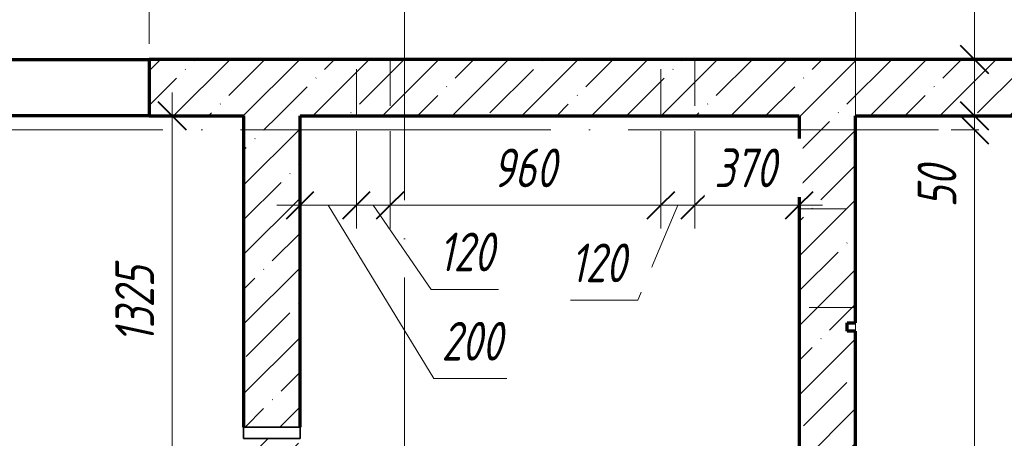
# Model space of a CAD drawing. Header units: millimetres. Extents: x 25602 to 56438, y 6682 to 19066.
# Tile 14 of 16: x 48636 to 52127, y 15305 to 16791. Entities that reach past the tile are written whole.
import ezdxf

# ---------------------------------------------------------------- set-up
doc = ezdxf.new("R2010")
doc.units = ezdxf.units.MM
doc.linetypes.add('ADSK_Линия сетки', pattern=[1375, 1100, -137.5, 0, -137.5])
doc.linetypes.add('ADSK_Невидимые', pattern=[275, 165, -110])
for name, color, linetype, lineweight in [('A-____-____-DIMS', 211, 'Continuous', 9), ('A-____-____-DIMS-55', 211, 'Continuous', 9), ('A-DETL-GENF-OTLN', 92, 'Continuous', 35), ('A-GENM-____-OTLN', 13, 'Continuous', 20), ('A-WALL-____-HDLN', 110, 'ADSK_Невидимые', 20), ('A-WALL-____-MCUT', 113, 'Continuous', 50), ('A-WALL-____-OTLN', 113, 'Continuous', 20), ('A-WALL-____-PATT', 111, 'Continuous', 50), ('S-GRID-____-OTLN', 1, 'Continuous', 9)]:
    doc.layers.add(name, color=color, linetype=linetype, lineweight=lineweight)
doc.styles.add('GOST Common_I_1', font='GOST Common Italic.ttf', dxfattribs={"width": 0.8, "height": 137.5})
doc.dimstyles.new('ADSK_Округление_5мм__Узкий_', dxfattribs={"dimscale": 304.8, "dimtxt": 0.453694, "dimasz": 0.324803, "dimexe": 0.270669, "dimexo": 0.000592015, "dimgap": 0.072178, "dimtad": 1, "dimdec": 0, "dimlfac": 304.8, "dimrnd": 5, "dimdsep": 46, "dimtxsty": 'GOST Common_I_1', "dimblk1": 'OBLIQUE', "dimblk2": 'OBLIQUE', "dimsah": 1, "dimcen": 0.09, "dimdle": 0.270669, "dimazin": 0, "dimtfac": 1, "dimtdec": 4, "dimtix": 1, "dimtmove": 1, "dimatfit": 3, "dimfxl": 1, "dimtvp": 1, "dimtfill": 1, "dimtolj": 1, "dimtzin": 0, "dimlwd": 20, "dimlwe": 20, "dimarcsym": 2})
doc.dimstyles.new('ADSK_Округление_5мм__Узкий__1', dxfattribs={"dimscale": 304.8, "dimtxt": 0.453694, "dimasz": 0.324803, "dimexe": 0.270669, "dimexo": 0.000592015, "dimgap": 0.072178, "dimtad": 1, "dimdec": 0, "dimlfac": 304.8, "dimrnd": 5, "dimdsep": 46, "dimtxsty": 'GOST Common_I_1', "dimblk1": 'OBLIQUE', "dimblk2": 'OBLIQUE', "dimsah": 1, "dimcen": 0.09, "dimdle": 0.270669, "dimazin": 0, "dimtfac": 1, "dimtdec": 4, "dimtix": 1, "dimtmove": 0, "dimatfit": 3, "dimfxl": 1, "dimtvp": 1, "dimtfill": 1, "dimtolj": 1, "dimtzin": 0, "dimlwd": 20, "dimlwe": 20, "dimarcsym": 2})
pattern_1 = [(45, (16130.72, 8588.57), (-123.4785, 123.4785), []), (45, (16254.2, 8588.57), (-123.4785, 123.4785), [218.281, -43.656, 1.844, -41.812])]

# ---------------------------------------------------------------- blocks, each defined once
blk = doc.blocks.new('ADSK_ОбобщеннаяМодель_ОтверстиеКруглое_вСтене - Этаж 1_0_000-1496597-КЖ1_ПЭ_ВЭ2_Опалубка_Стены')
at = {"layer": 'A-DETL-GENF-OTLN'}
for p, q in [((32200, 15345), (32400, 15345)), ((32200, 15305), (32200, 15345)), ((32400, 15345), (32400, 15305)), ((32400, 15305), (32200, 15305))]:
    blk.add_line(p, q, dxfattribs=at)
blk = doc.blocks.new('DIMBLOCK45-КЖ1_ПЭ_ВЭ2_Опалубка_Стены')
at = {"layer": 'A-____-____-DIMS-55', "lineweight": 20}
for p, q in [((52021.3, 17063), (52021.3, 16803.5)), ((52021.3, 16803.5), (52021.3, 16550)), ((52021.3, 16732.5), (52021.3, 16450)), ((52021.3, 16650), (51938.8, 16650)), ((52021.3, 16650), (52036.3, 16650)), ((52021.3, 16450), (51938.8, 16450)), ((52021.3, 16450), (52036.3, 16450))]:
    blk.add_line(p, q, dxfattribs=at)
at = {"layer": 'A-____-____-DIMS-55', "lineweight": 40}
for p, q in [((52021.3, 16650), (51971.8, 16699.5)), ((52021.3, 16650), (52070.8, 16600.5)), ((52021.3, 16450), (51971.8, 16499.5)), ((52021.3, 16450), (52070.8, 16400.5))]:
    blk.add_line(p, q, dxfattribs=at)
at = {"layer": 'A-____-____-DIMS-55', "color": 0, "lineweight": 20, "insert": (51819.6, 16831), "char_height": 137.5, "width": 278.447, "attachment_point": 1, "rotation": 90, "line_spacing_factor": 1.022761, "style": 'GOST Common_I_1', "bg_fill": 3, "box_fill_scale": 1.25, "bg_fill_color": 256, "bg_fill_true_color": 13158600, "bg_fill_transparency": 0}
blk.add_mtext('200', dxfattribs=at)
blk = doc.blocks.new('_Oblique')
at = {"color": 0, "linetype": 'ByBlock', "lineweight": -2}
blk.add_line((-0.5, -0.5), (0.5, 0.5), dxfattribs=at)
blk = doc.blocks.new('DIMBLOCK46-КЖ1_ПЭ_ВЭ2_Опалубка_Стены')
at = {"layer": 'A-____-____-DIMS-55', "lineweight": 40}
for p, q in [((52021.3, 16450), (51971.8, 16499.5)), ((52021.3, 16400), (51971.8, 16449.5)), ((52021.3, 16450), (52070.8, 16400.5)), ((52021.3, 16400), (52070.8, 16350.5))]:
    blk.add_line(p, q, dxfattribs=at)
at = {"layer": 'A-____-____-DIMS-55', "lineweight": 20}
for p, q in [((52021.3, 16450), (51938.8, 16450)), ((52021.3, 16450), (52021.3, 16400)), ((52021.3, 16450), (52036.3, 16450)), ((52021.3, 16306.8), (52021.3, 16425)), ((52021.3, 16400), (51938.8, 16400)), ((52021.3, 16400), (52036.3, 16400)), ((52021.3, 16124.7), (52021.3, 16306.8))]:
    blk.add_line(p, q, dxfattribs=at)
at = {"layer": 'A-____-____-DIMS-55', "color": 0, "lineweight": 20, "insert": (51819.6, 16124.7), "char_height": 137.5, "width": 185.631, "attachment_point": 1, "rotation": 90, "line_spacing_factor": 1.022761, "style": 'GOST Common_I_1', "bg_fill": 3, "box_fill_scale": 1.25, "bg_fill_color": 256, "bg_fill_true_color": 13158600, "bg_fill_transparency": 0}
blk.add_mtext('50', dxfattribs=at)
blk = doc.blocks.new('DIMBLOCK47-КЖ1_ПЭ_ВЭ2_Опалубка_Стены')
at = {"layer": 'A-____-____-DIMS-55', "lineweight": 40}
for p, q in [((52021.3, 16400), (51971.8, 16449.5)), ((52021.3, 16400), (52070.8, 16350.5)), ((52021.3, 13680), (51971.8, 13729.5)), ((52021.3, 13680), (52070.8, 13630.5))]:
    blk.add_line(p, q, dxfattribs=at)
at = {"layer": 'A-____-____-DIMS-55', "lineweight": 20}
for p, q in [((52021.3, 16400), (51938.8, 16400)), ((52021.3, 16400), (52021.3, 13680)), ((52021.3, 16400), (52036.3, 16400)), ((52021.3, 13680), (51455, 13680)), ((52021.3, 13680), (52103.8, 13680))]:
    blk.add_line(p, q, dxfattribs=at)
at = {"layer": 'A-____-____-DIMS-55', "color": 0, "lineweight": 20, "insert": (51819.6, 14885.3), "char_height": 137.5, "width": 371.262, "attachment_point": 1, "rotation": 90, "line_spacing_factor": 1.022761, "style": 'GOST Common_I_1', "bg_fill": 3, "box_fill_scale": 1.25, "bg_fill_color": 256, "bg_fill_true_color": 13158600, "bg_fill_transparency": 0}
blk.add_mtext('2720', dxfattribs=at)
blk = doc.blocks.new('DIMBLOCK54-КЖ1_ПЭ_ВЭ2_Опалубка_Стены')
at = {"layer": 'A-____-____-DIMS-55', "lineweight": 20}
for p, q in [((47695, 17224.4), (47695, 17306.9)), ((49095, 17224.4), (49095, 17306.9)), ((47695, 17224.4), (49095, 17224.4)), ((47695, 17224.4), (47695, 16705)), ((49095, 17224.4), (49095, 16705))]:
    blk.add_line(p, q, dxfattribs=at)
at = {"layer": 'A-____-____-DIMS-55', "lineweight": 40}
for p, q in [((47695, 17224.4), (47744.5, 17273.9)), ((49095, 17224.4), (49144.5, 17273.9)), ((47695, 17224.4), (47645.5, 17174.9)), ((49095, 17224.4), (49045.5, 17174.9))]:
    blk.add_line(p, q, dxfattribs=at)
at = {"layer": 'A-____-____-DIMS-55', "color": 0, "lineweight": 20, "insert": (48245, 17426.1), "char_height": 137.5, "width": 360.012, "attachment_point": 1, "line_spacing_factor": 1.022761, "style": 'GOST Common_I_1', "bg_fill": 3, "box_fill_scale": 1.25, "bg_fill_color": 256, "bg_fill_true_color": 13158600, "bg_fill_transparency": 0}
blk.add_mtext('1400', dxfattribs=at)
blk = doc.blocks.new('DIMBLOCK55-КЖ1_ПЭ_ВЭ2_Опалубка_Стены')
at = {"layer": 'A-____-____-DIMS-55', "lineweight": 20}
for p, q in [((49095, 17224.4), (49095, 17306.9)), ((52200, 17224.4), (52200, 17306.9)), ((49095, 17224.4), (52200, 17224.4)), ((49095, 17224.4), (49095, 16705)), ((52200, 17224.4), (52200, 16705))]:
    blk.add_line(p, q, dxfattribs=at)
at = {"layer": 'A-____-____-DIMS-55', "lineweight": 40}
for p, q in [((49095, 17224.4), (49144.5, 17273.9)), ((52200, 17224.4), (52249.5, 17273.9)), ((49095, 17224.4), (49045.5, 17174.9)), ((52200, 17224.4), (52150.5, 17174.9))]:
    blk.add_line(p, q, dxfattribs=at)
at = {"layer": 'A-____-____-DIMS-55', "color": 0, "lineweight": 20, "insert": (50503.4, 17426.1), "char_height": 137.5, "width": 345.949, "attachment_point": 1, "line_spacing_factor": 1.022761, "style": 'GOST Common_I_1', "bg_fill": 3, "box_fill_scale": 1.25, "bg_fill_color": 256, "bg_fill_true_color": 13158600, "bg_fill_transparency": 0}
blk.add_mtext('3105', dxfattribs=at)
blk = doc.blocks.new('DIMBLOCK73-КЖ1_ПЭ_ВЭ2_Опалубка_Стены')
at = {"layer": 'A-____-____-DIMS-55', "lineweight": 20}
for p, q in [((49176.7, 15125), (49176.7, 16532.5)), ((49176.7, 16450), (49161.7, 16450)), ((49176.7, 16450), (49259.2, 16450)), ((49176.7, 15125), (49094.2, 15125)), ((49176.7, 15125), (49375, 15125))]:
    blk.add_line(p, q, dxfattribs=at)
at = {"layer": 'A-____-____-DIMS-55', "lineweight": 40}
for p, q in [((49176.7, 16450), (49127.2, 16499.5)), ((49176.7, 16450), (49226.2, 16400.5)), ((49176.7, 15125), (49127.2, 15174.5)), ((49176.7, 15125), (49226.2, 15075.5))]:
    blk.add_line(p, q, dxfattribs=at)
at = {"layer": 'A-____-____-DIMS-55', "color": 0, "lineweight": 20, "insert": (48975, 15643.4), "char_height": 137.5, "width": 345.949, "attachment_point": 1, "rotation": 90, "line_spacing_factor": 1.022761, "style": 'GOST Common_I_1', "bg_fill": 3, "box_fill_scale": 1.25, "bg_fill_color": 256, "bg_fill_true_color": 13158600, "bg_fill_transparency": 0}
blk.add_mtext('1325', dxfattribs=at)
blk = doc.blocks.new('DIMBLOCK124-КЖ1_ПЭ_ВЭ2_Опалубка_Стены')
at = {"layer": 'A-____-____-DIMS-55', "lineweight": 20}
for p, q in [((49829.7, 16132.2), (49829.7, 16395)), ((49547.5, 16132.2), (49829.7, 16132.2)), ((49630, 16132.2), (49630, 16147.3)), ((49630, 16132.2), (49630, 16049.7)), ((50104.2, 15517), (49729.9, 16132.2)), ((49829.7, 16132.2), (49829.7, 16049.7)), ((50363.8, 15517), (50104.2, 15517))]:
    blk.add_line(p, q, dxfattribs=at)
at = {"layer": 'A-____-____-DIMS-55', "lineweight": 40}
for p, q in [((49630, 16132.2), (49679.5, 16181.7)), ((49829.7, 16132.2), (49879.2, 16181.7)), ((49630, 16132.2), (49580.5, 16082.7)), ((49829.7, 16132.2), (49780.2, 16082.7))]:
    blk.add_line(p, q, dxfattribs=at)
at = {"layer": 'A-____-____-DIMS-55', "color": 0, "lineweight": 20, "insert": (50131.7, 15718.6), "char_height": 137.5, "width": 278.447, "attachment_point": 1, "line_spacing_factor": 1.022761, "style": 'GOST Common_I_1', "bg_fill": 3, "box_fill_scale": 1.25, "bg_fill_color": 256, "bg_fill_true_color": 13158600, "bg_fill_transparency": 0}
blk.add_mtext('200', dxfattribs=at)
blk = doc.blocks.new('DIMBLOCK125-КЖ1_ПЭ_ВЭ2_Опалубка_Стены')
at = {"layer": 'A-____-____-DIMS-55', "lineweight": 20}
for p, q in [((49829.7, 16132.2), (49829.7, 16395)), ((49949.7, 16132.2), (49949.7, 16395)), ((49829.7, 16132.2), (49949.7, 16132.2)), ((49829.7, 16132.2), (49829.7, 16049.7)), ((50094.7, 15833.8), (49889.7, 16132.2)), ((49949.7, 16132.2), (49949.7, 16049.7)), ((50333.2, 15833.8), (50094.7, 15833.8))]:
    blk.add_line(p, q, dxfattribs=at)
at = {"layer": 'A-____-____-DIMS-55', "lineweight": 40}
for p, q in [((49829.7, 16132.2), (49879.2, 16181.7)), ((49949.7, 16132.2), (49999.2, 16181.7)), ((49829.7, 16132.2), (49780.2, 16082.7)), ((49949.7, 16132.2), (49900.2, 16082.7))]:
    blk.add_line(p, q, dxfattribs=at)
at = {"layer": 'A-____-____-DIMS-55', "color": 0, "lineweight": 20, "insert": (50122.2, 16035.5), "char_height": 137.5, "width": 253.133, "attachment_point": 1, "line_spacing_factor": 1.022761, "style": 'GOST Common_I_1', "bg_fill": 3, "box_fill_scale": 1.25, "bg_fill_color": 256, "bg_fill_true_color": 13158600, "bg_fill_transparency": 0}
blk.add_mtext('120', dxfattribs=at)
blk = doc.blocks.new('DIMBLOCK126-КЖ1_ПЭ_ВЭ2_Опалубка_Стены')
at = {"layer": 'A-____-____-DIMS-55', "lineweight": 20}
for p, q in [((49949.7, 16132.2), (49949.7, 16395)), ((50909.7, 16132.2), (50909.7, 16395)), ((49949.7, 16132.2), (50909.7, 16132.2)), ((49949.7, 16132.2), (49949.7, 16049.7)), ((50909.7, 16132.2), (50909.7, 16049.7))]:
    blk.add_line(p, q, dxfattribs=at)
at = {"layer": 'A-____-____-DIMS-55', "lineweight": 40}
for p, q in [((49949.7, 16132.2), (49999.2, 16181.7)), ((50909.7, 16132.2), (50959.2, 16181.7)), ((49949.7, 16132.2), (49900.2, 16082.7)), ((50909.7, 16132.2), (50860.2, 16082.7))]:
    blk.add_line(p, q, dxfattribs=at)
at = {"layer": 'A-____-____-DIMS-55', "color": 0, "lineweight": 20, "insert": (50313.7, 16333.9), "char_height": 137.5, "width": 278.447, "attachment_point": 1, "line_spacing_factor": 1.022761, "style": 'GOST Common_I_1', "bg_fill": 3, "box_fill_scale": 1.25, "bg_fill_color": 256, "bg_fill_true_color": 13158600, "bg_fill_transparency": 0}
blk.add_mtext('960', dxfattribs=at)
blk = doc.blocks.new('DIMBLOCK127-КЖ1_ПЭ_ВЭ2_Опалубка_Стены')
at = {"layer": 'A-____-____-DIMS-55', "lineweight": 20}
for p, q in [((50909.7, 16132.2), (50909.7, 16395)), ((51029.7, 16132.2), (51029.7, 16395)), ((50827.9, 15795.1), (50969.7, 16132.2)), ((50909.7, 16132.2), (51029.7, 16132.2)), ((50909.7, 16132.2), (50909.7, 16049.7)), ((51029.7, 16132.2), (51029.7, 16049.7)), ((50589.5, 15795.1), (50827.9, 15795.1))]:
    blk.add_line(p, q, dxfattribs=at)
at = {"layer": 'A-____-____-DIMS-55', "lineweight": 40}
for p, q in [((50909.7, 16132.2), (50959.2, 16181.7)), ((51029.7, 16132.2), (51079.2, 16181.7)), ((50909.7, 16132.2), (50860.2, 16082.7)), ((51029.7, 16132.2), (50980.2, 16082.7))]:
    blk.add_line(p, q, dxfattribs=at)
at = {"layer": 'A-____-____-DIMS-55', "color": 0, "lineweight": 20, "insert": (50589.5, 15996.8), "char_height": 137.5, "width": 253.133, "attachment_point": 1, "line_spacing_factor": 1.022761, "style": 'GOST Common_I_1', "bg_fill": 3, "box_fill_scale": 1.25, "bg_fill_color": 256, "bg_fill_true_color": 13158600, "bg_fill_transparency": 0}
blk.add_mtext('120', dxfattribs=at)
blk = doc.blocks.new('DIMBLOCK128-КЖ1_ПЭ_ВЭ2_Опалубка_Стены')
at = {"layer": 'A-____-____-DIMS-55', "lineweight": 20}
for p, q in [((51029.7, 16132.2), (51029.7, 16395)), ((51029.7, 16132.2), (51482.5, 16132.2)), ((51029.7, 16132.2), (51029.7, 16049.7)), ((51400, 16132.2), (51400, 16147.3)), ((51400, 16132.2), (51400, 16049.7))]:
    blk.add_line(p, q, dxfattribs=at)
at = {"layer": 'A-____-____-DIMS-55', "lineweight": 40}
for p, q in [((51029.7, 16132.2), (51079.2, 16181.7)), ((51400, 16132.2), (51449.5, 16181.7)), ((51029.7, 16132.2), (50980.2, 16082.7)), ((51400, 16132.2), (51350.5, 16082.7))]:
    blk.add_line(p, q, dxfattribs=at)
at = {"layer": 'A-____-____-DIMS-55', "color": 0, "lineweight": 20, "insert": (51098.9, 16333.9), "char_height": 137.5, "width": 278.447, "attachment_point": 1, "line_spacing_factor": 1.022761, "style": 'GOST Common_I_1', "bg_fill": 3, "box_fill_scale": 1.25, "bg_fill_color": 256, "bg_fill_true_color": 13158600, "bg_fill_transparency": 0}
blk.add_mtext('370', dxfattribs=at)

msp = doc.modelspace()

# ---------------------------------------------------------------- hatches: boundary and pattern name
at = {"layer": 'A-WALL-____-PATT', "lineweight": 9}
h = msp.add_hatch(dxfattribs=at)
h.set_pattern_fill('FP_1', color=256, style=0, pattern_type=2)
h.set_pattern_definition(pattern_1)
h.paths.add_polyline_path([(47050, 16450.001), (47695, 16450.001), (47695, 16650.001), (47050, 16650.001)])
h.paths.add_polyline_path([(49095, 16450.001), (54200, 16450.001), (54200, 16650.001), (49095, 16650.001)])
h = msp.add_hatch(dxfattribs=at)
h.set_pattern_fill('FP_1', color=256, style=0, pattern_type=2)
h.set_pattern_definition(pattern_1)
h.paths.add_polyline_path([(49429.9995, 11790.001), (49629.9995, 11790.001), (49629.9995, 12005.0392), (49429.9995, 12005.0392)])
h.paths.add_polyline_path([(49629.9995, 13005.0392), (49629.9995, 13185.0392), (49429.9995, 13185.0392), (49429.9995, 13005.0392)])
h.paths.add_polyline_path([(49429.9995, 13225.0392), (49629.9995, 13225.0392), (49629.9995, 13825.0392), (49429.9995, 13825.0392)])
h.paths.add_polyline_path([(49629.9995, 15125.0392), (49629.9995, 15305.0392), (49429.9995, 15305.0392), (49429.9995, 15125.0392)])
h.paths.add_polyline_path([(49629.9995, 15345.0392), (49629.9995, 16450.001), (49429.9995, 16450.001), (49429.9995, 15345.0392), (49596.791, 15345.0392)])
h = msp.add_hatch(dxfattribs=at)
h.set_pattern_fill('FP_1', color=256, style=0, pattern_type=2)
h.set_pattern_definition(pattern_1)
h.paths.add_polyline_path([(51400, 10600.0013), (51600, 10600.0013), (51600, 11535.0017), (51570, 11535.0017), (51570, 11565.0017), (51600, 11565.0017), (51600, 15685.0013), (51570, 15685.0013), (51570, 15715.0013), (51600, 15715.0013), (51600, 16450.001), (51400, 16450.001), (51400, 11590.001)])

# ---------------------------------------------------------------- linework, layer by layer
at = {"layer": 'A-WALL-____-HDLN'}
for p, q in [((49829.7395, 16450.001), (49829.7395, 16650.001)), ((49949.7395, 16650.001), (49949.7395, 16450.001)), ((50909.7395, 16450.001), (50909.7395, 16650.001)), ((51029.7395, 16650.001), (51029.7395, 16450.001)), ((51400, 16120.001), (51600, 16120.001)), ((51600, 15770.001), (51400, 15770.001))]:
    msp.add_line(p, q, dxfattribs=at)
at = {"layer": 'A-WALL-____-MCUT', "lineweight": 70}
for p, q in [((54400, 16650.001), (49095, 16650.001)), ((49095, 16650.001), (49095, 16450.001)), ((49095, 16450.001), (49429.9995, 16450.001)), ((49429.9995, 16450.001), (49429.9995, 15345.0392)), ((49629.9995, 16450.001), (51400, 16450.001)), ((49629.9995, 15345.0392), (49629.9995, 16450.001)), ((51400, 16450.001), (51400, 13680.001)), ((51600, 15715.0013), (51600, 16450.001)), ((51600, 16450.001), (54200, 16450.001)), ((51570, 15685.0013), (51570, 15715.0013)), ((51570, 15715.0013), (51600, 15715.0013)), ((51600, 15685.0013), (51570, 15685.0013)), ((51600, 11565.0017), (51600, 15685.0013))]:
    msp.add_line(p, q, dxfattribs=at)
at = {"layer": 'A-WALL-____-OTLN', "lineweight": 70}
for p, q in [((47695, 16650.001), (49094.9504, 16650.001)), ((49095, 16450.001), (47695, 16450.001))]:
    msp.add_line(p, q, dxfattribs=at)
at = {"layer": 'S-GRID-____-OTLN', "linetype": 'ADSK_Линия сетки'}
for p, q in [((50000, 18626.091), (50000, 7131.6051)), ((51600, 18626.091), (51600, 7131.6051)), ((26042.1355, 16400.001), (55820.5055, 16400.001))]:
    msp.add_line(p, q, dxfattribs=at)

# ---------------------------------------------------------------- block references
at = {"layer": 'A-GENM-____-OTLN'}
msp.add_blockref('ADSK_ОбобщеннаяМодель_ОтверстиеКруглое_вСтене - Этаж 1_0_000-1496597-КЖ1_ПЭ_ВЭ2_Опалубка_Стены', (17229.9999, 0), dxfattribs=at)

# ---------------------------------------------------------------- next in the draw order: dimensions: what is measured, and where the dimension line sits
at = {"layer": 'A-____-____-DIMS', "lineweight": 20}
dim = msp.add_linear_dim(base=(49095, 17224.3717), p1=(47695, 16650.001), p2=(49095, 16650.001), dimstyle='ADSK_Округление_5мм__Узкий__1', override={"dimpost": '<>', "dimfxl": 1400}, dxfattribs=at)
dim.commit()
dim.dimension.update_dxf_attribs({"geometry": 'DIMBLOCK54-КЖ1_ПЭ_ВЭ2_Опалубка_Стены', "text_midpoint": (48395, 17316.0071)})
dim = msp.add_linear_dim(base=(52021.2967, 16450.001), p1=(52091.3002, 16650.001), p2=(52091.3002, 16450.001), angle=90, dimstyle='ADSK_Округление_5мм__Узкий_', override={"dimpost": '<>', "dimfxl": 200}, dxfattribs=at)
dim.commit()
dim.dimension.update_dxf_attribs({"geometry": 'DIMBLOCK45-КЖ1_ПЭ_ВЭ2_Опалубка_Стены', "text_midpoint": (51911.2744, 16970.2049), "dimtype": 160, "text_rotation": 90})
dim = msp.add_linear_dim(base=(49176.6717, 16450.001), p1=(49429.9995, 15125.0392), p2=(49106.6681, 16450.001), angle=90, dimstyle='ADSK_Округление_5мм__Узкий__1', override={"dimpost": '<>', "dimfxl": 1363.842697}, dxfattribs=at)
dim.commit()
dim.dimension.update_dxf_attribs({"geometry": 'DIMBLOCK73-КЖ1_ПЭ_ВЭ2_Опалубка_Стены', "text_midpoint": (49085.9217, 15787.5201)})
dim = msp.add_linear_dim(base=(49829.7395, 16132.2468), p1=(49629.9995, 16202.2504), p2=(49829.7395, 16450.001), dimstyle='ADSK_Округление_5мм__Узкий_', override={"dimpost": '<>', "dimfxl": 318.239587}, dxfattribs=at)
dim.commit()
dim.dimension.update_dxf_attribs({"geometry": 'DIMBLOCK124-КЖ1_ПЭ_ВЭ2_Опалубка_Стены', "text_midpoint": (50270.9568, 15626.976), "dimtype": 160})

# ---------------------------------------------------------------- next in the draw order: dimensions: what is measured, and where the dimension line sits
dim = msp.add_linear_dim(base=(52200, 17224.3717), p1=(49095, 16650.001), p2=(52200, 16650.001), dimstyle='ADSK_Округление_5мм__Узкий__1', override={"dimpost": '<>', "dimfxl": 3105}, dxfattribs=at)
dim.commit()
dim.dimension.update_dxf_attribs({"geometry": 'DIMBLOCK55-КЖ1_ПЭ_ВЭ2_Опалубка_Стены', "text_midpoint": (50647.5, 17315.1217)})
dim = msp.add_linear_dim(base=(52021.2967, 16400.001), p1=(52091.3002, 16450.001), p2=(52091.3002, 16400.001), angle=90, dimstyle='ADSK_Округление_5мм__Узкий_', override={"dimpost": '<>', "dimfxl": 50}, dxfattribs=at)
dim.commit()
dim.dimension.update_dxf_attribs({"geometry": 'DIMBLOCK46-КЖ1_ПЭ_ВЭ2_Опалубка_Стены', "text_midpoint": (51911.2744, 16217.4703), "dimtype": 160, "text_rotation": 90})
dim = msp.add_linear_dim(base=(49949.7395, 16132.2468), p1=(49829.7395, 16450.001), p2=(49949.7395, 16450.001), dimstyle='ADSK_Округление_5мм__Узкий_', override={"dimpost": '<>', "dimfxl": 120}, dxfattribs=at)
dim.commit()
dim.dimension.update_dxf_attribs({"geometry": 'DIMBLOCK125-КЖ1_ПЭ_ВЭ2_Опалубка_Стены', "text_midpoint": (50248.7736, 15943.8046), "dimtype": 160})

# ---------------------------------------------------------------- next in the draw order: dimensions: what is measured, and where the dimension line sits
dim = msp.add_linear_dim(base=(50909.7395, 16132.2468), p1=(49949.7395, 16450.001), p2=(50909.7395, 16450.001), dimstyle='ADSK_Округление_5мм__Узкий__1', override={"dimpost": '<>', "dimfxl": 960}, dxfattribs=at)
dim.commit()
dim.dimension.update_dxf_attribs({"geometry": 'DIMBLOCK126-КЖ1_ПЭ_ВЭ2_Опалубка_Стены', "text_midpoint": (50429.7395, 16222.9968)})
dim = msp.add_linear_dim(base=(52021.2967, 13680.001), p1=(52091.3002, 16400.001), p2=(51400, 13680.001), angle=90, dimstyle='ADSK_Округление_5мм__Узкий__1', override={"dimpost": '<>', "dimfxl": 2806.473914}, dxfattribs=at)
dim.commit()
dim.dimension.update_dxf_attribs({"geometry": 'DIMBLOCK47-КЖ1_ПЭ_ВЭ2_Опалубка_Стены', "text_midpoint": (51930.5467, 15040.001)})

# ---------------------------------------------------------------- next in the draw order: dimensions: what is measured, and where the dimension line sits
dim = msp.add_linear_dim(base=(51029.7395, 16132.2468), p1=(50909.7395, 16450.001), p2=(51029.7395, 16450.001), dimstyle='ADSK_Округление_5мм__Узкий_', override={"dimpost": '<>', "dimfxl": 120}, dxfattribs=at)
dim.commit()
dim.dimension.update_dxf_attribs({"geometry": 'DIMBLOCK127-КЖ1_ПЭ_ВЭ2_Опалубка_Стены', "text_midpoint": (50716.0283, 15905.1626), "dimtype": 160})

# ---------------------------------------------------------------- next in the draw order: dimensions: what is measured, and where the dimension line sits
dim = msp.add_linear_dim(base=(51400, 16132.2468), p1=(51029.7395, 16450.001), p2=(51400, 16202.2504), dimstyle='ADSK_Округление_5мм__Узкий__1', override={"dimpost": '<>', "dimfxl": 445.503315}, dxfattribs=at)
dim.commit()
dim.dimension.update_dxf_attribs({"geometry": 'DIMBLOCK128-КЖ1_ПЭ_ВЭ2_Опалубка_Стены', "text_midpoint": (51214.8698, 16222.9968)})

doc.saveas('drawing.dxf')
